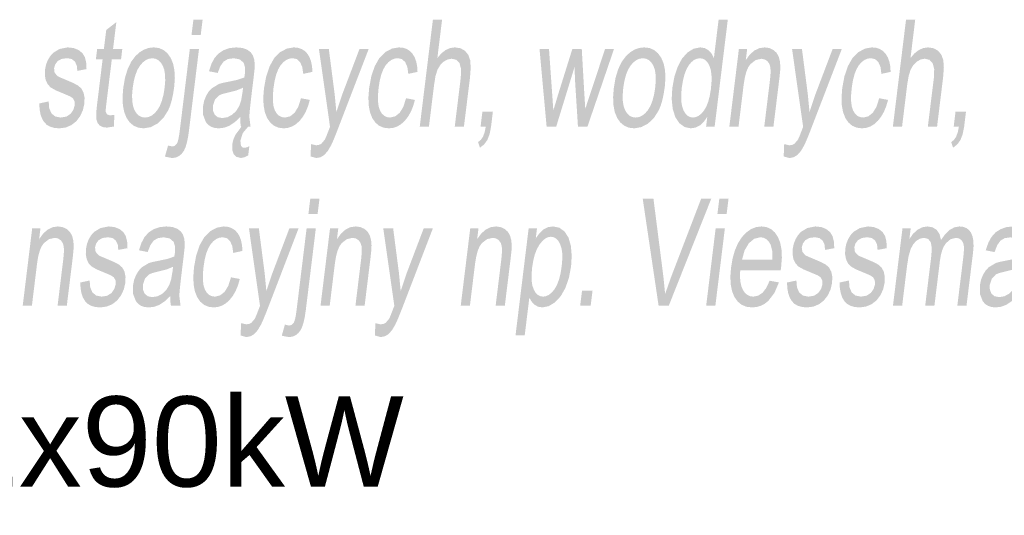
# Model space of a CAD drawing. Header units: millimetres. Extents: x 116 to 15750, y -6945 to 9999.
# Tile 92 of 150: x 7050 to 7284, y -1335 to -1217. Entities that reach past the tile are written whole.
import ezdxf

# ---------------------------------------------------------------- set-up
doc = ezdxf.new("R2010")
doc.units = ezdxf.units.MM
doc.layers.get('0').update_dxf_attribs({"color": 252})
doc.styles.get("Standard").update_dxf_attribs({"font": 'simplex.shx'})

msp = doc.modelspace()

# ---------------------------------------------------------------- hatches: boundary and pattern name
h = msp.add_hatch(color=7)
h.dxf.hatch_style = 2
h.paths.add_polyline_path([(7072.25, -1239.43), (7072.23, -1242.19), (7070.55, -1242.46), (7069.5, -1242.33), (7068.76, -1241.92), (7068.28, -1241.3), (7068.02, -1240.51), (7067.97, -1239.95), (7067.99, -1239.15), (7068.06, -1238.11), (7068.2, -1236.83), (7069.5, -1226.24), (7067.9, -1226.24), (7068.2, -1223.81), (7069.8, -1223.81), (7070.36, -1219.26), (7072.76, -1217.39), (7071.97, -1223.81), (7074.17, -1223.81), (7073.87, -1226.24), (7071.68, -1226.24), (7070.36, -1237), (7070.25, -1238.1), (7070.25, -1238.72), (7070.55, -1239.33), (7071.27, -1239.55)])
h = msp.add_hatch(color=7)
h.paths.add_polyline_path([(7090.61, -1220.43), (7091.06, -1216.81), (7093.24, -1216.81), (7092.8, -1220.43)])
h.paths.add_polyline_path([(7084.29, -1249.36), (7085.04, -1246.71), (7086.03, -1246.95), (7086.64, -1246.79), (7087.11, -1246.32), (7087.31, -1245.88), (7087.49, -1245.21), (7087.66, -1244.3), (7087.82, -1243.16), (7090.2, -1223.81), (7092.38, -1223.81), (7090, -1243.22), (7089.77, -1244.79), (7089.49, -1246.1), (7089.17, -1247.16), (7088.8, -1247.96), (7088.25, -1248.71), (7087.59, -1249.25), (7086.83, -1249.58), (7085.96, -1249.69)])
h = msp.add_hatch(color=7)
h.dxf.hatch_style = 2
h.paths.add_polyline_path([(7144.8, -1242.22), (7147.92, -1216.81), (7150.1, -1216.81), (7148.98, -1225.93), (7149.93, -1224.82), (7150.94, -1224.03), (7152.01, -1223.56), (7153.15, -1223.4), (7154.46, -1223.6), (7155.53, -1224.2), (7156.32, -1225.17), (7156.77, -1226.43), (7156.9, -1228.17), (7156.73, -1230.56), (7155.29, -1242.22), (7153.11, -1242.22), (7154.54, -1230.56), (7154.61, -1228.54), (7154.24, -1227.15), (7153.49, -1226.35), (7152.37, -1226.09), (7151.4, -1226.27), (7150.45, -1226.8), (7149.62, -1227.65), (7148.99, -1228.75), (7148.54, -1230.22), (7148.22, -1232.15), (7146.98, -1242.22)])
h = msp.add_hatch(color=7)
h.paths.add_polyline_path([(7212.79, -1242.22), (7213.07, -1239.9), (7212.24, -1241.09), (7211.31, -1241.95), (7210.27, -1242.46), (7209.14, -1242.63), (7207.7, -1242.33), (7206.45, -1241.42), (7205.48, -1239.97), (7204.87, -1238.04), (7204.62, -1235.7), (7204.77, -1233.03), (7205.25, -1230.41), (7206.03, -1228.04), (7207.07, -1226.05), (7208.38, -1224.6), (7209.85, -1223.7), (7211.41, -1223.4), (7212.48, -1223.57), (7213.39, -1224.1), (7214.12, -1224.91), (7214.64, -1225.93), (7215.76, -1216.81), (7217.94, -1216.81), (7214.82, -1242.22)])
h.paths.add_polyline_path([(7207.01, -1233.03), (7206.87, -1234.69), (7206.89, -1236.12), (7207.07, -1237.33), (7207.41, -1238.32), (7207.86, -1239.09), (7208.39, -1239.63), (7208.98, -1239.96), (7209.66, -1240.07), (7210.36, -1239.96), (7211.03, -1239.65), (7211.68, -1239.13), (7212.3, -1238.4), (7212.85, -1237.45), (7213.3, -1236.29), (7213.66, -1234.9), (7213.93, -1233.3), (7214.08, -1231.53), (7214.07, -1230.02), (7213.9, -1228.76), (7213.58, -1227.75), (7213.14, -1226.98), (7212.61, -1226.42), (7211.99, -1226.09), (7211.29, -1225.98), (7210.58, -1226.09), (7209.9, -1226.41), (7209.26, -1226.94), (7208.65, -1227.68), (7208.1, -1228.65), (7207.64, -1229.87), (7207.28, -1231.33)])
h = msp.add_hatch(color=7)
h.dxf.hatch_style = 2
h.paths.add_polyline_path([(7257.14, -1242.22), (7260.26, -1216.81), (7262.44, -1216.81), (7261.32, -1225.93), (7262.27, -1224.82), (7263.28, -1224.03), (7264.35, -1223.56), (7265.49, -1223.4), (7266.8, -1223.6), (7267.87, -1224.2), (7268.66, -1225.17), (7269.11, -1226.43), (7269.24, -1228.17), (7269.06, -1230.56), (7267.63, -1242.22), (7265.44, -1242.22), (7266.88, -1230.56), (7266.95, -1228.54), (7266.58, -1227.15), (7265.83, -1226.35), (7264.71, -1226.09), (7263.74, -1226.27), (7262.79, -1226.8), (7261.95, -1227.65), (7261.33, -1228.75), (7260.88, -1230.22), (7260.55, -1232.15), (7259.32, -1242.22)])
h = msp.add_hatch(color=7)
h.dxf.hatch_style = 2
h.paths.add_polyline_path([(7054.46, -1236.72), (7056.69, -1236.24), (7056.82, -1237.88), (7057.35, -1239.08), (7058.25, -1239.82), (7059.55, -1240.07), (7060.88, -1239.85), (7061.89, -1239.19), (7062.55, -1238.25), (7062.87, -1237.14), (7062.82, -1236.2), (7062.43, -1235.48), (7061.71, -1235.01), (7060.33, -1234.42), (7058.39, -1233.61), (7057.18, -1232.92), (7056.46, -1232.17), (7055.99, -1231.17), (7055.78, -1230), (7055.82, -1228.7), (7056.06, -1227.52), (7056.49, -1226.42), (7057.07, -1225.47), (7057.77, -1224.68), (7059.28, -1223.77), (7061.21, -1223.4), (7062.61, -1223.56), (7063.79, -1224.02), (7064.7, -1224.76), (7065.28, -1225.71), (7065.59, -1226.96), (7065.68, -1228.56), (7063.49, -1228.98), (7063.37, -1227.72), (7062.92, -1226.76), (7062.15, -1226.16), (7061.05, -1225.96), (7059.74, -1226.14), (7058.81, -1226.67), (7058.24, -1227.45), (7057.97, -1228.34), (7058.1, -1229.43), (7058.84, -1230.26), (7059.45, -1230.55), (7060.67, -1231.06), (7062.53, -1231.86), (7063.73, -1232.51), (7064.46, -1233.2), (7064.97, -1234.14), (7065.21, -1235.35), (7065.16, -1236.81), (7064.81, -1238.33), (7064.16, -1239.75), (7063.23, -1240.97), (7062.06, -1241.88), (7060.71, -1242.45), (7059.25, -1242.63), (7058.08, -1242.54), (7057.08, -1242.26), (7056.25, -1241.8), (7055.6, -1241.14), (7055.11, -1240.31), (7054.75, -1239.3), (7054.54, -1238.1)])
h = msp.add_hatch(color=7)
h.paths.add_polyline_path([(7074.4, -1233.02), (7074.81, -1230.63), (7075.44, -1228.57), (7076.27, -1226.84), (7077.32, -1225.44), (7078.3, -1224.55), (7079.35, -1223.91), (7080.46, -1223.53), (7081.62, -1223.4), (7082.87, -1223.55), (7083.96, -1224.02), (7084.89, -1224.8), (7085.66, -1225.88), (7086.23, -1227.25), (7086.55, -1228.85), (7086.65, -1230.68), (7086.5, -1232.76), (7086.24, -1234.44), (7085.92, -1235.93), (7085.53, -1237.24), (7085.07, -1238.35), (7083.93, -1240.16), (7082.51, -1241.51), (7080.91, -1242.35), (7079.26, -1242.63), (7077.99, -1242.48), (7076.89, -1242.02), (7075.95, -1241.24), (7075.19, -1240.16), (7074.63, -1238.78), (7074.31, -1237.13), (7074.23, -1235.21)])
h.paths.add_polyline_path([(7076.64, -1233.02), (7076.5, -1234.67), (7076.53, -1236.11), (7076.72, -1237.32), (7077.07, -1238.31), (7077.55, -1239.08), (7078.12, -1239.63), (7078.8, -1239.96), (7079.57, -1240.07), (7080.36, -1239.96), (7081.11, -1239.63), (7081.82, -1239.08), (7082.49, -1238.3), (7083.09, -1237.31), (7083.57, -1236.07), (7083.96, -1234.61), (7084.23, -1232.91), (7084.36, -1231.31), (7084.33, -1229.92), (7084.14, -1228.72), (7083.78, -1227.74), (7083.3, -1226.97), (7082.73, -1226.42), (7082.06, -1226.09), (7081.3, -1225.98), (7080.5, -1226.09), (7079.75, -1226.42), (7079.04, -1226.97), (7078.37, -1227.73), (7077.77, -1228.72), (7077.29, -1229.93), (7076.91, -1231.36)])
h = msp.add_hatch(color=7)
h.paths.add_polyline_path([(7102.18, -1239.95), (7100.83, -1241.21), (7099.58, -1242.03), (7098.37, -1242.48), (7097.1, -1242.63), (7096.12, -1242.54), (7095.27, -1242.26), (7094.57, -1241.8), (7094.02, -1241.16), (7093.37, -1239.47), (7093.34, -1237.37), (7093.61, -1236.07), (7094.08, -1234.9), (7094.7, -1233.89), (7095.43, -1233.11), (7097.13, -1232.08), (7097.96, -1231.85), (7099.12, -1231.62), (7101.48, -1231.12), (7103.15, -1230.54), (7103.22, -1230.02), (7103.27, -1229.72), (7103.31, -1228.1), (7102.98, -1227.04), (7102.03, -1226.24), (7100.62, -1225.98), (7099.25, -1226.17), (7098.25, -1226.75), (7097.47, -1227.82), (7096.82, -1229.48), (7094.74, -1229.07), (7095.34, -1227.3), (7096.08, -1225.9), (7097.03, -1224.84), (7098.25, -1224.05), (7099.67, -1223.56), (7101.25, -1223.4), (7102.73, -1223.54), (7103.86, -1223.95), (7104.68, -1224.58), (7105.2, -1225.35), (7105.5, -1226.3), (7105.62, -1227.47), (7105.57, -1228.59), (7105.38, -1230.35), (7104.87, -1234.51), (7104.64, -1236.48), (7104.47, -1238.06), (7104.37, -1239.24), (7104.34, -1240.01), (7104.62, -1242.22), (7102.34, -1242.22), (7102.18, -1241.17)])
h.paths.add_polyline_path([(7102.85, -1232.98), (7101.28, -1233.63), (7099.14, -1234.16), (7097.95, -1234.46), (7097.16, -1234.79), (7096.17, -1235.8), (7095.69, -1237.28), (7095.71, -1238.43), (7096.09, -1239.36), (7096.82, -1239.99), (7097.92, -1240.19), (7099.14, -1239.99), (7100.27, -1239.4), (7101.23, -1238.47), (7101.98, -1237.25), (7102.4, -1235.94), (7102.71, -1234.13)])
h.paths.add_polyline_path([(7104.07, -1242.22), (7102.81, -1243.72), (7102.21, -1245.53), (7102.34, -1246.76), (7102.66, -1247.14), (7103.19, -1247.26), (7103.77, -1247.15), (7104.34, -1246.85), (7104.07, -1249.07), (7103.16, -1249.52), (7102.35, -1249.67), (7101.29, -1249.42), (7100.6, -1248.73), (7100.27, -1247.72), (7100.27, -1246.48), (7100.52, -1245.37), (7100.98, -1244.25), (7102.47, -1242.22)])
h = msp.add_hatch(color=7)
h.dxf.hatch_style = 2
h.paths.add_polyline_path([(7116.6, -1235.48), (7118.7, -1235.88), (7118.27, -1237.38), (7117.72, -1238.71), (7117.06, -1239.86), (7116.29, -1240.84), (7115.42, -1241.63), (7114.51, -1242.19), (7113.53, -1242.52), (7112.51, -1242.63), (7111.27, -1242.48), (7110.2, -1242.02), (7109.29, -1241.25), (7108.56, -1240.17), (7108.02, -1238.8), (7107.72, -1237.16), (7107.65, -1235.26), (7107.82, -1233.09), (7108.34, -1230.29), (7109.16, -1227.87), (7110.26, -1225.91), (7111.67, -1224.52), (7113.25, -1223.68), (7114.88, -1223.4), (7115.87, -1223.49), (7116.74, -1223.78), (7117.5, -1224.25), (7118.13, -1224.92), (7118.63, -1225.75), (7119, -1226.75), (7119.23, -1227.91), (7119.31, -1229.22), (7117.13, -1229.69), (7116.91, -1228.07), (7116.39, -1226.9), (7115.63, -1226.2), (7114.65, -1225.96), (7113.85, -1226.07), (7113.1, -1226.39), (7112.41, -1226.92), (7111.76, -1227.65), (7111.19, -1228.62), (7110.72, -1229.84), (7110.35, -1231.29), (7110.08, -1233), (7109.93, -1234.73), (7109.93, -1236.2), (7110.09, -1237.42), (7110.41, -1238.39), (7110.85, -1239.12), (7111.4, -1239.65), (7112.05, -1239.96), (7112.8, -1240.07), (7114.01, -1239.79), (7115.08, -1238.94), (7115.96, -1237.51)])
h = msp.add_hatch(color=7)
h.dxf.hatch_style = 2
h.paths.add_polyline_path([(7118.88, -1249.31), (7118.99, -1246.38), (7120.21, -1246.66), (7120.87, -1246.57), (7121.41, -1246.31), (7122.25, -1245.34), (7122.62, -1244.52), (7123.2, -1243.02), (7123.49, -1242.25), (7120.86, -1223.81), (7123.21, -1223.81), (7124.59, -1234.47), (7125, -1238.74), (7126.41, -1234.54), (7130.48, -1223.81), (7132.66, -1223.81), (7125.46, -1242.53), (7124.92, -1243.93), (7124.45, -1245.09), (7124.06, -1246.02), (7123.73, -1246.71), (7122.94, -1248.04), (7122.12, -1248.97), (7121.23, -1249.51), (7120.23, -1249.69)])
h = msp.add_hatch(color=7)
h.dxf.hatch_style = 2
h.paths.add_polyline_path([(7141.55, -1235.48), (7143.65, -1235.88), (7143.22, -1237.38), (7142.68, -1238.71), (7142.02, -1239.86), (7141.24, -1240.84), (7140.38, -1241.63), (7139.46, -1242.19), (7138.49, -1242.52), (7137.46, -1242.63), (7136.22, -1242.48), (7135.15, -1242.02), (7134.25, -1241.25), (7133.51, -1240.17), (7132.98, -1238.8), (7132.67, -1237.16), (7132.61, -1235.26), (7132.78, -1233.09), (7133.29, -1230.29), (7134.11, -1227.87), (7135.22, -1225.91), (7136.62, -1224.52), (7138.2, -1223.68), (7139.83, -1223.4), (7140.83, -1223.49), (7141.7, -1223.78), (7142.45, -1224.25), (7143.08, -1224.92), (7143.59, -1225.75), (7143.95, -1226.75), (7144.18, -1227.91), (7144.27, -1229.22), (7142.08, -1229.69), (7141.86, -1228.07), (7141.35, -1226.9), (7140.58, -1226.2), (7139.6, -1225.96), (7138.8, -1226.07), (7138.05, -1226.39), (7137.36, -1226.92), (7136.71, -1227.65), (7136.14, -1228.62), (7135.67, -1229.84), (7135.3, -1231.29), (7135.03, -1233), (7134.88, -1234.73), (7134.88, -1236.2), (7135.04, -1237.42), (7135.36, -1238.39), (7135.8, -1239.12), (7136.35, -1239.65), (7137, -1239.96), (7137.75, -1240.07), (7138.96, -1239.79), (7140.04, -1238.94), (7140.91, -1237.51)])
h = msp.add_hatch(color=7)
h.dxf.hatch_style = 2
h.paths.add_polyline_path([(7174.92, -1242.22), (7173.24, -1223.81), (7175.49, -1223.81), (7176.24, -1234.44), (7176.52, -1238.39), (7176.62, -1238.04), (7176.84, -1237.3), (7177.19, -1236.15), (7177.65, -1234.6), (7181.02, -1223.81), (7183.27, -1223.81), (7183.88, -1234.49), (7184.1, -1238.01), (7185.27, -1234.46), (7188.79, -1223.81), (7190.91, -1223.81), (7184.62, -1242.22), (7182.36, -1242.22), (7181.67, -1231.2), (7181.55, -1228.06), (7177.2, -1242.22)])
h = msp.add_hatch(color=7)
h.paths.add_polyline_path([(7190.88, -1233.02), (7191.29, -1230.63), (7191.92, -1228.57), (7192.75, -1226.84), (7193.8, -1225.44), (7194.78, -1224.55), (7195.83, -1223.91), (7196.94, -1223.53), (7198.1, -1223.4), (7199.35, -1223.55), (7200.44, -1224.02), (7201.37, -1224.8), (7202.14, -1225.88), (7202.71, -1227.25), (7203.04, -1228.85), (7203.13, -1230.68), (7202.98, -1232.76), (7202.72, -1234.44), (7202.4, -1235.93), (7202.01, -1237.24), (7201.55, -1238.35), (7200.41, -1240.16), (7198.99, -1241.51), (7197.39, -1242.35), (7195.74, -1242.63), (7194.47, -1242.48), (7193.37, -1242.02), (7192.43, -1241.24), (7191.67, -1240.16), (7191.11, -1238.78), (7190.79, -1237.13), (7190.71, -1235.21)])
h.paths.add_polyline_path([(7193.12, -1233.02), (7192.99, -1234.67), (7193.01, -1236.11), (7193.2, -1237.32), (7193.55, -1238.31), (7194.03, -1239.08), (7194.6, -1239.63), (7195.28, -1239.96), (7196.05, -1240.07), (7196.84, -1239.96), (7197.59, -1239.63), (7198.3, -1239.08), (7198.97, -1238.3), (7199.57, -1237.31), (7200.05, -1236.07), (7200.44, -1234.61), (7200.71, -1232.91), (7200.84, -1231.31), (7200.81, -1229.92), (7200.62, -1228.72), (7200.27, -1227.74), (7199.78, -1226.97), (7199.21, -1226.42), (7198.54, -1226.09), (7197.78, -1225.98), (7196.98, -1226.09), (7196.23, -1226.42), (7195.52, -1226.97), (7194.85, -1227.73), (7194.25, -1228.72), (7193.77, -1229.93), (7193.39, -1231.36)])
h = msp.add_hatch(color=7)
h.dxf.hatch_style = 2
h.paths.add_polyline_path([(7218.31, -1242.22), (7220.57, -1223.81), (7222.53, -1223.81), (7222.21, -1226.43), (7223.16, -1225.11), (7224.23, -1224.16), (7225.4, -1223.59), (7226.69, -1223.4), (7227.78, -1223.55), (7228.75, -1224), (7229.52, -1224.69), (7230.02, -1225.57), (7230.3, -1226.63), (7230.42, -1227.87), (7230.37, -1229.06), (7230.17, -1230.9), (7228.78, -1242.22), (7226.6, -1242.22), (7227.97, -1231.02), (7228.11, -1229.36), (7228.06, -1228.18), (7227.82, -1227.33), (7227.35, -1226.67), (7226.69, -1226.25), (7225.89, -1226.1), (7224.55, -1226.42), (7223.32, -1227.37), (7222.79, -1228.14), (7222.34, -1229.2), (7221.99, -1230.54), (7221.72, -1232.17), (7220.49, -1242.22)])
h = msp.add_hatch(color=7)
h.dxf.hatch_style = 2
h.paths.add_polyline_path([(7231.21, -1249.31), (7231.33, -1246.38), (7232.55, -1246.66), (7233.21, -1246.57), (7233.75, -1246.31), (7234.59, -1245.34), (7234.96, -1244.52), (7235.54, -1243.02), (7235.83, -1242.25), (7233.2, -1223.81), (7235.55, -1223.81), (7236.93, -1234.47), (7237.34, -1238.74), (7238.75, -1234.54), (7242.82, -1223.81), (7245, -1223.81), (7237.8, -1242.53), (7237.26, -1243.93), (7236.79, -1245.09), (7236.39, -1246.02), (7236.07, -1246.71), (7235.28, -1248.04), (7234.46, -1248.97), (7233.56, -1249.51), (7232.57, -1249.69)])
h = msp.add_hatch(color=7)
h.dxf.hatch_style = 2
h.paths.add_polyline_path([(7253.89, -1235.48), (7255.99, -1235.88), (7255.56, -1237.38), (7255.01, -1238.71), (7254.35, -1239.86), (7253.58, -1240.84), (7252.72, -1241.63), (7251.8, -1242.19), (7250.82, -1242.52), (7249.8, -1242.63), (7248.56, -1242.48), (7247.49, -1242.02), (7246.58, -1241.25), (7245.85, -1240.17), (7245.31, -1238.8), (7245.01, -1237.16), (7244.95, -1235.26), (7245.11, -1233.09), (7245.63, -1230.29), (7246.45, -1227.87), (7247.56, -1225.91), (7248.96, -1224.52), (7250.54, -1223.68), (7252.17, -1223.4), (7253.16, -1223.49), (7254.03, -1223.78), (7254.79, -1224.25), (7255.42, -1224.92), (7255.92, -1225.75), (7256.29, -1226.75), (7256.52, -1227.91), (7256.6, -1229.22), (7254.42, -1229.69), (7254.2, -1228.07), (7253.69, -1226.9), (7252.92, -1226.2), (7251.94, -1225.96), (7251.14, -1226.07), (7250.39, -1226.39), (7249.7, -1226.92), (7249.05, -1227.65), (7248.48, -1228.62), (7248.01, -1229.84), (7247.64, -1231.29), (7247.37, -1233), (7247.22, -1234.73), (7247.22, -1236.2), (7247.38, -1237.42), (7247.7, -1238.39), (7248.14, -1239.12), (7248.69, -1239.65), (7249.34, -1239.96), (7250.09, -1240.07), (7251.3, -1239.79), (7252.37, -1238.94), (7253.25, -1237.51)])
h = msp.add_hatch(color=7)
h.dxf.hatch_style = 2
h.paths.add_polyline_path([(7159.24, -1242.22), (7159.68, -1238.67), (7162.16, -1238.67), (7161.73, -1242.22), (7161.39, -1243.99), (7160.85, -1245.39), (7160.09, -1246.45), (7159.09, -1247.24), (7158.64, -1245.91), (7159.3, -1245.38), (7159.81, -1244.64), (7160.19, -1243.61), (7160.48, -1242.22)])
h = msp.add_hatch(color=7)
h.dxf.hatch_style = 2
h.paths.add_polyline_path([(7271.58, -1242.22), (7272.01, -1238.67), (7274.5, -1238.67), (7274.06, -1242.22), (7273.72, -1243.99), (7273.19, -1245.39), (7272.43, -1246.45), (7271.43, -1247.24), (7270.98, -1245.91), (7271.64, -1245.38), (7272.15, -1244.64), (7272.53, -1243.61), (7272.81, -1242.22)])
h = msp.add_hatch(color=7)
h.paths.add_polyline_path([(7118.36, -1262.98), (7118.81, -1259.36), (7120.99, -1259.36), (7120.54, -1262.98)])
h.paths.add_polyline_path([(7112.04, -1291.91), (7112.78, -1289.25), (7113.78, -1289.5), (7114.39, -1289.34), (7114.86, -1288.87), (7115.05, -1288.43), (7115.24, -1287.76), (7115.41, -1286.85), (7115.57, -1285.7), (7117.94, -1266.36), (7120.13, -1266.36), (7117.75, -1285.77), (7117.52, -1287.34), (7117.24, -1288.65), (7116.92, -1289.71), (7116.55, -1290.5), (7115.99, -1291.26), (7115.34, -1291.8), (7114.57, -1292.13), (7113.71, -1292.23)])
h = msp.add_hatch(color=7)
h.dxf.hatch_style = 2
h.paths.add_polyline_path([(7201.51, -1284.77), (7197.74, -1259.36), (7200.29, -1259.36), (7202.64, -1277.82), (7203.06, -1281.98), (7204.53, -1277.82), (7211.61, -1259.36), (7214.01, -1259.36), (7203.93, -1284.77)])
h = msp.add_hatch(color=7)
h.paths.add_polyline_path([(7215.48, -1262.95), (7215.93, -1259.36), (7218.11, -1259.36), (7217.67, -1262.95)])
h.paths.add_polyline_path([(7212.81, -1284.77), (7215.06, -1266.36), (7217.25, -1266.36), (7214.99, -1284.77)])
h = msp.add_hatch(color=7)
h.dxf.hatch_style = 2
h.paths.add_polyline_path([(7050.53, -1284.77), (7052.78, -1266.36), (7054.74, -1266.36), (7054.43, -1268.98), (7055.38, -1267.65), (7056.44, -1266.7), (7057.62, -1266.13), (7058.9, -1265.94), (7060, -1266.1), (7060.97, -1266.54), (7061.73, -1267.24), (7062.23, -1268.11), (7062.52, -1269.18), (7062.64, -1270.42), (7062.58, -1271.61), (7062.39, -1273.45), (7061, -1284.77), (7058.81, -1284.77), (7060.18, -1273.57), (7060.32, -1271.91), (7060.28, -1270.72), (7060.03, -1269.88), (7059.56, -1269.22), (7058.91, -1268.79), (7058.11, -1268.65), (7056.77, -1268.97), (7055.54, -1269.92), (7055, -1270.69), (7054.56, -1271.75), (7054.2, -1273.09), (7053.94, -1274.72), (7052.71, -1284.77)])
h = msp.add_hatch(color=7)
h.dxf.hatch_style = 2
h.paths.add_polyline_path([(7064.19, -1279.27), (7066.42, -1278.79), (7066.56, -1280.43), (7067.08, -1281.63), (7067.98, -1282.37), (7069.28, -1282.62), (7070.62, -1282.4), (7071.62, -1281.74), (7072.28, -1280.79), (7072.6, -1279.69), (7072.56, -1278.75), (7072.16, -1278.03), (7071.44, -1277.55), (7070.06, -1276.97), (7068.12, -1276.16), (7066.91, -1275.47), (7066.19, -1274.72), (7065.72, -1273.72), (7065.51, -1272.54), (7065.55, -1271.25), (7065.79, -1270.07), (7066.22, -1268.97), (7066.8, -1268.01), (7067.5, -1267.23), (7069.01, -1266.32), (7070.94, -1265.94), (7072.35, -1266.1), (7073.53, -1266.57), (7074.43, -1267.31), (7075.01, -1268.26), (7075.32, -1269.51), (7075.41, -1271.11), (7073.22, -1271.52), (7073.1, -1270.26), (7072.65, -1269.31), (7071.88, -1268.71), (7070.79, -1268.51), (7069.47, -1268.69), (7068.55, -1269.22), (7067.97, -1269.99), (7067.7, -1270.89), (7067.83, -1271.98), (7068.57, -1272.81), (7069.18, -1273.1), (7070.4, -1273.61), (7072.27, -1274.41), (7073.46, -1275.05), (7074.19, -1275.74), (7074.7, -1276.69), (7074.94, -1277.9), (7074.89, -1279.36), (7074.54, -1280.88), (7073.89, -1282.3), (7072.96, -1283.52), (7071.79, -1284.43), (7070.44, -1284.99), (7068.98, -1285.18), (7067.81, -1285.09), (7066.81, -1284.81), (7065.99, -1284.35), (7065.34, -1283.69), (7064.84, -1282.86), (7064.48, -1281.84), (7064.27, -1280.65)])
h = msp.add_hatch(color=7)
h.paths.add_polyline_path([(7085.56, -1282.5), (7084.21, -1283.76), (7082.97, -1284.58), (7081.75, -1285.03), (7080.48, -1285.18), (7079.5, -1285.09), (7078.65, -1284.81), (7077.96, -1284.35), (7077.4, -1283.7), (7076.75, -1282.02), (7076.73, -1279.92), (7076.99, -1278.62), (7077.46, -1277.45), (7078.08, -1276.44), (7078.81, -1275.65), (7080.51, -1274.63), (7081.34, -1274.39), (7082.5, -1274.16), (7084.86, -1273.67), (7086.53, -1273.09), (7086.6, -1272.56), (7086.65, -1272.27), (7086.69, -1270.65), (7086.36, -1269.59), (7085.41, -1268.79), (7084, -1268.53), (7082.63, -1268.72), (7081.63, -1269.3), (7080.85, -1270.37), (7080.2, -1272.03), (7078.12, -1271.61), (7078.72, -1269.84), (7079.46, -1268.45), (7080.41, -1267.39), (7081.63, -1266.59), (7083.05, -1266.11), (7084.64, -1265.94), (7086.11, -1266.08), (7087.25, -1266.5), (7088.06, -1267.13), (7088.58, -1267.89), (7088.88, -1268.85), (7089.01, -1270.02), (7088.95, -1271.14), (7088.76, -1272.9), (7088.25, -1277.05), (7088.02, -1279.03), (7087.85, -1280.61), (7087.75, -1281.78), (7087.72, -1282.56), (7088, -1284.77), (7085.72, -1284.77), (7085.56, -1283.72)])
h.paths.add_polyline_path([(7086.23, -1275.53), (7084.66, -1276.17), (7082.52, -1276.71), (7081.33, -1277.01), (7080.54, -1277.33), (7079.55, -1278.35), (7079.07, -1279.83), (7079.09, -1280.97), (7079.47, -1281.91), (7080.21, -1282.53), (7081.3, -1282.74), (7082.52, -1282.54), (7083.65, -1281.95), (7084.62, -1281.02), (7085.36, -1279.79), (7085.78, -1278.48), (7086.09, -1276.67)])
h = msp.add_hatch(color=7)
h.dxf.hatch_style = 2
h.paths.add_polyline_path([(7099.98, -1278.03), (7102.08, -1278.43), (7101.65, -1279.93), (7101.1, -1281.25), (7100.44, -1282.41), (7099.67, -1283.39), (7098.81, -1284.18), (7097.89, -1284.74), (7096.91, -1285.07), (7095.89, -1285.18), (7094.65, -1285.03), (7093.58, -1284.57), (7092.67, -1283.8), (7091.94, -1282.72), (7091.4, -1281.35), (7091.1, -1279.71), (7091.04, -1277.81), (7091.2, -1275.64), (7091.72, -1272.84), (7092.54, -1270.42), (7093.65, -1268.46), (7095.05, -1267.07), (7096.63, -1266.23), (7098.26, -1265.94), (7099.25, -1266.04), (7100.12, -1266.33), (7100.88, -1266.8), (7101.51, -1267.46), (7102.02, -1268.3), (7102.38, -1269.3), (7102.61, -1270.46), (7102.69, -1271.77), (7100.51, -1272.24), (7100.29, -1270.61), (7099.78, -1269.45), (7099.01, -1268.75), (7098.03, -1268.51), (7097.23, -1268.62), (7096.48, -1268.93), (7095.79, -1269.46), (7095.14, -1270.2), (7094.57, -1271.17), (7094.1, -1272.38), (7093.73, -1273.84), (7093.46, -1275.55), (7093.31, -1277.28), (7093.31, -1278.75), (7093.47, -1279.97), (7093.79, -1280.94), (7094.23, -1281.67), (7094.78, -1282.2), (7095.43, -1282.51), (7096.18, -1282.62), (7097.39, -1282.33), (7098.46, -1281.49), (7099.34, -1280.06)])
h = msp.add_hatch(color=7)
h.dxf.hatch_style = 2
h.paths.add_polyline_path([(7102.26, -1291.85), (7102.38, -1288.93), (7103.59, -1289.2), (7104.25, -1289.12), (7104.8, -1288.86), (7105.63, -1287.89), (7106, -1287.07), (7106.58, -1285.56), (7106.87, -1284.8), (7104.24, -1266.36), (7106.59, -1266.36), (7107.97, -1277.02), (7108.38, -1281.28), (7109.79, -1277.09), (7113.86, -1266.36), (7116.04, -1266.36), (7108.85, -1285.08), (7108.3, -1286.48), (7107.83, -1287.64), (7107.44, -1288.56), (7107.11, -1289.25), (7106.33, -1290.59), (7105.5, -1291.52), (7104.61, -1292.05), (7103.61, -1292.23)])
h = msp.add_hatch(color=7)
h.dxf.hatch_style = 2
h.paths.add_polyline_path([(7121.24, -1284.77), (7123.5, -1266.36), (7125.46, -1266.36), (7125.14, -1268.98), (7126.1, -1267.65), (7127.16, -1266.7), (7128.33, -1266.13), (7129.62, -1265.94), (7130.71, -1266.1), (7131.69, -1266.54), (7132.45, -1267.24), (7132.95, -1268.11), (7133.24, -1269.18), (7133.35, -1270.42), (7133.3, -1271.61), (7133.1, -1273.45), (7131.71, -1284.77), (7129.53, -1284.77), (7130.9, -1273.57), (7131.04, -1271.91), (7131, -1270.72), (7130.75, -1269.88), (7130.28, -1269.22), (7129.62, -1268.79), (7128.82, -1268.65), (7127.48, -1268.97), (7126.26, -1269.92), (7125.72, -1270.69), (7125.27, -1271.75), (7124.92, -1273.09), (7124.65, -1274.72), (7123.42, -1284.77)])
h = msp.add_hatch(color=7)
h.dxf.hatch_style = 2
h.paths.add_polyline_path([(7134.15, -1291.85), (7134.27, -1288.93), (7135.48, -1289.2), (7136.14, -1289.12), (7136.69, -1288.86), (7137.52, -1287.89), (7137.89, -1287.07), (7138.47, -1285.56), (7138.76, -1284.8), (7136.13, -1266.36), (7138.48, -1266.36), (7139.86, -1277.02), (7140.27, -1281.28), (7141.68, -1277.09), (7145.75, -1266.36), (7147.93, -1266.36), (7140.74, -1285.08), (7140.19, -1286.48), (7139.72, -1287.64), (7139.33, -1288.56), (7139, -1289.25), (7138.21, -1290.59), (7137.39, -1291.52), (7136.5, -1292.05), (7135.5, -1292.23)])
h = msp.add_hatch(color=7)
h.dxf.hatch_style = 2
h.paths.add_polyline_path([(7154.53, -1284.77), (7156.79, -1266.36), (7158.75, -1266.36), (7158.43, -1268.98), (7159.38, -1267.65), (7160.45, -1266.7), (7161.62, -1266.13), (7162.91, -1265.94), (7164, -1266.1), (7164.97, -1266.54), (7165.74, -1267.24), (7166.24, -1268.11), (7166.52, -1269.18), (7166.64, -1270.42), (7166.59, -1271.61), (7166.39, -1273.45), (7165, -1284.77), (7162.82, -1284.77), (7164.19, -1273.57), (7164.33, -1271.91), (7164.28, -1270.72), (7164.04, -1269.88), (7163.57, -1269.22), (7162.91, -1268.79), (7162.11, -1268.65), (7160.77, -1268.97), (7159.54, -1269.92), (7159.01, -1270.69), (7158.56, -1271.75), (7158.21, -1273.09), (7157.94, -1274.72), (7156.71, -1284.77)])
h = msp.add_hatch(color=7)
h.paths.add_polyline_path([(7167.54, -1291.82), (7170.66, -1266.36), (7172.64, -1266.36), (7172.35, -1268.75), (7173.25, -1267.53), (7174.2, -1266.65), (7175.25, -1266.12), (7176.44, -1265.94), (7177.96, -1266.25), (7179.2, -1267.16), (7180.12, -1268.62), (7180.68, -1270.58), (7180.88, -1272.9), (7180.73, -1275.42), (7180.23, -1278.11), (7179.4, -1280.52), (7178.28, -1282.51), (7176.91, -1283.98), (7175.41, -1284.88), (7173.92, -1285.18), (7172.9, -1285.02), (7172.04, -1284.53), (7171.34, -1283.78), (7170.82, -1282.86), (7169.72, -1291.82)])
h.paths.add_polyline_path([(7171.49, -1275.67), (7171.35, -1277.33), (7171.36, -1278.76), (7171.53, -1279.95), (7171.86, -1280.92), (7172.29, -1281.66), (7172.81, -1282.19), (7173.41, -1282.51), (7174.09, -1282.62), (7174.8, -1282.51), (7175.49, -1282.18), (7176.15, -1281.63), (7176.8, -1280.86), (7177.37, -1279.86), (7177.85, -1278.62), (7178.23, -1277.13), (7178.5, -1275.41), (7178.64, -1273.76), (7178.63, -1272.33), (7178.46, -1271.13), (7178.13, -1270.14), (7177.7, -1269.38), (7177.18, -1268.83), (7176.59, -1268.5), (7175.93, -1268.39), (7175.24, -1268.5), (7174.56, -1268.85), (7173.89, -1269.44), (7173.23, -1270.25), (7172.63, -1271.29), (7172.14, -1272.54), (7171.76, -1274)])
h = msp.add_hatch(color=7)
h.paths.add_polyline_path([(7227.88, -1278.84), (7230.08, -1279.24), (7229.01, -1281.75), (7227.57, -1283.62), (7226.71, -1284.31), (7225.78, -1284.79), (7224.77, -1285.09), (7223.69, -1285.18), (7222.37, -1285.03), (7221.23, -1284.56), (7220.28, -1283.78), (7219.51, -1282.69), (7218.95, -1281.33), (7218.63, -1279.71), (7218.55, -1277.84), (7218.71, -1275.72), (7219.08, -1273.53), (7219.64, -1271.6), (7220.36, -1269.93), (7221.27, -1268.51), (7222.31, -1267.39), (7223.43, -1266.59), (7224.64, -1266.11), (7225.94, -1265.94), (7227.15, -1266.1), (7228.21, -1266.57), (7229.1, -1267.36), (7229.85, -1268.46), (7230.39, -1269.84), (7230.7, -1271.48), (7230.78, -1273.38), (7230.61, -1275.53), (7230.5, -1276.36), (7220.89, -1276.36), (7220.83, -1277.79), (7220.92, -1279.04), (7221.15, -1280.11), (7221.52, -1281.01), (7222.01, -1281.71), (7222.58, -1282.22), (7223.26, -1282.52), (7224.02, -1282.62), (7225.16, -1282.39), (7226.18, -1281.72), (7227.08, -1280.55)])
h.paths.add_polyline_path([(7221.33, -1273.8), (7228.52, -1273.8), (7228.49, -1271.77), (7228.13, -1270.31), (7227.66, -1269.53), (7227.09, -1268.96), (7226.42, -1268.62), (7225.64, -1268.51), (7224.21, -1268.87), (7222.93, -1269.95), (7221.93, -1271.63)])
h = msp.add_hatch(color=7)
h.dxf.hatch_style = 2
h.paths.add_polyline_path([(7232, -1279.27), (7234.23, -1278.79), (7234.37, -1280.43), (7234.89, -1281.63), (7235.79, -1282.37), (7237.09, -1282.62), (7238.43, -1282.4), (7239.43, -1281.74), (7240.09, -1280.79), (7240.41, -1279.69), (7240.36, -1278.75), (7239.97, -1278.03), (7239.25, -1277.55), (7237.87, -1276.97), (7235.93, -1276.16), (7234.72, -1275.47), (7234, -1274.72), (7233.53, -1273.72), (7233.32, -1272.54), (7233.36, -1271.25), (7233.6, -1270.07), (7234.03, -1268.97), (7234.61, -1268.01), (7235.31, -1267.23), (7236.82, -1266.32), (7238.75, -1265.94), (7240.15, -1266.1), (7241.33, -1266.57), (7242.24, -1267.31), (7242.82, -1268.26), (7243.13, -1269.51), (7243.22, -1271.11), (7241.03, -1271.52), (7240.91, -1270.26), (7240.46, -1269.31), (7239.69, -1268.71), (7238.6, -1268.51), (7237.28, -1268.69), (7236.35, -1269.22), (7235.78, -1269.99), (7235.51, -1270.89), (7235.64, -1271.98), (7236.38, -1272.81), (7236.99, -1273.1), (7238.21, -1273.61), (7240.07, -1274.41), (7241.27, -1275.05), (7242, -1275.74), (7242.51, -1276.69), (7242.75, -1277.9), (7242.7, -1279.36), (7242.35, -1280.88), (7241.7, -1282.3), (7240.77, -1283.52), (7239.6, -1284.43), (7238.25, -1284.99), (7236.79, -1285.18), (7235.62, -1285.09), (7234.62, -1284.81), (7233.79, -1284.35), (7233.14, -1283.69), (7232.65, -1282.86), (7232.29, -1281.84), (7232.08, -1280.65)])
h = msp.add_hatch(color=7)
h.dxf.hatch_style = 2
h.paths.add_polyline_path([(7244.48, -1279.27), (7246.7, -1278.79), (7246.84, -1280.43), (7247.36, -1281.63), (7248.27, -1282.37), (7249.56, -1282.62), (7250.9, -1282.4), (7251.91, -1281.74), (7252.57, -1280.79), (7252.89, -1279.69), (7252.84, -1278.75), (7252.45, -1278.03), (7251.72, -1277.55), (7250.35, -1276.97), (7248.41, -1276.16), (7247.2, -1275.47), (7246.47, -1274.72), (7246.01, -1273.72), (7245.79, -1272.54), (7245.83, -1271.25), (7246.08, -1270.07), (7246.51, -1268.97), (7247.09, -1268.01), (7247.79, -1267.23), (7249.3, -1266.32), (7251.23, -1265.94), (7252.63, -1266.1), (7253.81, -1266.57), (7254.72, -1267.31), (7255.3, -1268.26), (7255.6, -1269.51), (7255.7, -1271.11), (7253.51, -1271.52), (7253.38, -1270.26), (7252.94, -1269.31), (7252.17, -1268.71), (7251.07, -1268.51), (7249.76, -1268.69), (7248.83, -1269.22), (7248.25, -1269.99), (7247.99, -1270.89), (7248.12, -1271.98), (7248.86, -1272.81), (7249.47, -1273.1), (7250.69, -1273.61), (7252.55, -1274.41), (7253.74, -1275.05), (7254.48, -1275.74), (7254.98, -1276.69), (7255.22, -1277.9), (7255.17, -1279.36), (7254.83, -1280.88), (7254.18, -1282.3), (7253.25, -1283.52), (7252.07, -1284.43), (7250.72, -1284.99), (7249.26, -1285.18), (7248.09, -1285.09), (7247.1, -1284.81), (7246.27, -1284.35), (7245.62, -1283.69), (7245.12, -1282.86), (7244.77, -1281.84), (7244.55, -1280.65)])
h = msp.add_hatch(color=7)
h.dxf.hatch_style = 2
h.paths.add_polyline_path([(7257.16, -1284.77), (7259.42, -1266.36), (7261.37, -1266.36), (7261.06, -1268.94), (7261.91, -1267.72), (7262.93, -1266.77), (7264.09, -1266.15), (7265.33, -1265.94), (7266.61, -1266.16), (7267.57, -1266.8), (7268.23, -1267.81), (7268.57, -1269.17), (7269.57, -1267.76), (7270.63, -1266.75), (7271.76, -1266.15), (7272.95, -1265.94), (7273.84, -1266.04), (7274.6, -1266.33), (7275.22, -1266.8), (7275.71, -1267.46), (7276.05, -1268.33), (7276.25, -1269.39), (7276.29, -1270.66), (7276.17, -1272.13), (7274.62, -1284.77), (7272.44, -1284.77), (7273.87, -1273.17), (7274.01, -1271.56), (7273.98, -1270.48), (7273.78, -1269.74), (7273.38, -1269.15), (7272.82, -1268.78), (7272.13, -1268.65), (7270.85, -1268.97), (7269.72, -1269.94), (7269.23, -1270.69), (7268.84, -1271.62), (7268.53, -1272.75), (7268.31, -1274.07), (7267, -1284.77), (7264.81, -1284.77), (7266.28, -1272.81), (7266.37, -1270.99), (7266.13, -1269.69), (7265.52, -1268.91), (7264.51, -1268.65), (7263.6, -1268.83), (7262.72, -1269.35), (7261.94, -1270.2), (7261.34, -1271.37), (7260.87, -1273), (7260.51, -1275.22), (7259.34, -1284.77)])
h = msp.add_hatch(color=7)
h.paths.add_polyline_path([(7286.63, -1282.5), (7285.28, -1283.76), (7284.04, -1284.58), (7282.82, -1285.03), (7281.56, -1285.18), (7280.57, -1285.09), (7279.73, -1284.81), (7279.03, -1284.35), (7278.47, -1283.7), (7277.82, -1282.02), (7277.8, -1279.92), (7278.06, -1278.62), (7278.53, -1277.45), (7279.15, -1276.44), (7279.88, -1275.65), (7281.58, -1274.63), (7282.41, -1274.39), (7283.57, -1274.16), (7285.93, -1273.67), (7287.6, -1273.09), (7287.68, -1272.56), (7287.72, -1272.27), (7287.76, -1270.65), (7287.43, -1269.59), (7286.48, -1268.79), (7285.07, -1268.53), (7283.7, -1268.72), (7282.7, -1269.3), (7281.93, -1270.37), (7281.28, -1272.03), (7279.19, -1271.61), (7279.79, -1269.84), (7280.54, -1268.45), (7281.48, -1267.39), (7282.7, -1266.59), (7284.12, -1266.11), (7285.71, -1265.94), (7287.18, -1266.08), (7288.32, -1266.5), (7289.13, -1267.13), (7289.66, -1267.89), (7289.95, -1268.85), (7290.08, -1270.02), (7290.02, -1271.14), (7289.84, -1272.9), (7289.33, -1277.05), (7289.09, -1279.03), (7288.92, -1280.61), (7288.82, -1281.78), (7288.79, -1282.56), (7289.07, -1284.77), (7286.79, -1284.77), (7286.64, -1283.72)])
h.paths.add_polyline_path([(7287.3, -1275.53), (7285.73, -1276.17), (7283.59, -1276.71), (7282.41, -1277.01), (7281.61, -1277.33), (7280.63, -1278.35), (7280.14, -1279.83), (7280.16, -1280.97), (7280.54, -1281.91), (7281.28, -1282.53), (7282.37, -1282.74), (7283.59, -1282.54), (7284.72, -1281.95), (7285.69, -1281.02), (7286.43, -1279.79), (7286.85, -1278.48), (7287.16, -1276.67)])
h = msp.add_hatch(color=7)
h.dxf.hatch_style = 2
h.paths.add_polyline_path([(7182.89, -1284.77), (7183.33, -1281.22), (7185.82, -1281.22), (7185.38, -1284.77)])

# ---------------------------------------------------------------- texts
at = {"color": 7, "insert": (6756.24, -1306.34), "char_height": 21.4093, "attachment_point": 1}
msp.add_mtext('{\\fArial|b0|i0|c0;     typVitocrossal Q=2x90kW}', dxfattribs=at)

doc.saveas('drawing.dxf')
